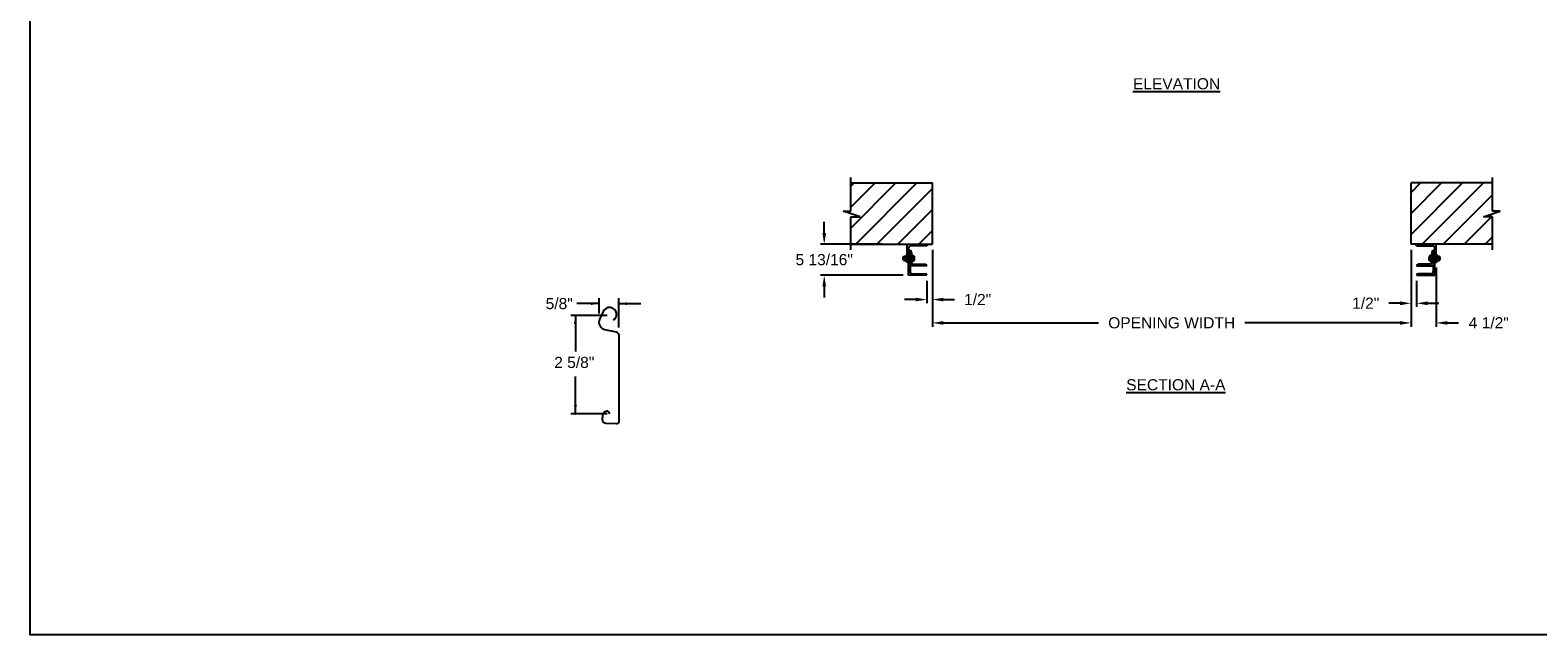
# Model space of a CAD drawing. Header units: inches. Extents: x 170 to 312, y 215 to 248.
# Tile 1 of 256: x 170 to 182, y 215 to 220. Entities that reach past the tile are written whole.
import ezdxf

# ---------------------------------------------------------------- set-up
doc = ezdxf.new("R2010")
doc.units = ezdxf.units.IN
doc.header["$LTSCALE"] = 0.25
doc.header["$MEASUREMENT"] = 0
for name, color, linetype in [('ANNOTATIONS', 1, 'Continuous'), ('DETAILS', 4, 'Continuous'), ('MOTOR LH', 7, 'Continuous')]:
    doc.layers.add(name, color=color, linetype=linetype)
doc.styles.add('ARIAL', font='arial.ttf', dxfattribs={"height": 0.09375})
doc.dimstyles.new('STANDARD$0', dxfattribs={"dimtxt": 0.09375, "dimasz": 0.09375, "dimexe": 0.03125, "dimexo": 0.046875, "dimgap": 0.09, "dimtad": 0, "dimtih": 1, "dimtoh": 1, "dimdec": 4, "dimzin": 0, "dimdsep": 46, "dimtxsty": 'ARIAL', "dimcen": 0.09, "dimadec": 0, "dimazin": 0, "dimtfac": 1, "dimtdec": 4, "dimtofl": 0, "dimtmove": 0, "dimatfit": 1, "dimfxl": 1, "dimtolj": 1, "dimtzin": 0, "dimarcsym": 0})
pattern_1 = [(45, (-1.9832, -32.78357), (-0.08838835, 0.08838835), [])]

# ---------------------------------------------------------------- blocks, each defined once
blk = doc.blocks.new('*D93')
at = {"layer": 'ANNOTATIONS', "color": 0, "lineweight": -2, "transparency": 16777216}
for p, q in [((176.28, 218.141), (176.28, 218.235)), ((176.77, 218.047), (176.249, 218.047)), ((176.945, 217.786), (176.249, 217.786)), ((176.28, 217.692), (176.28, 217.598))]:
    blk.add_line(p, q, dxfattribs=at)
at = {"layer": 'ANNOTATIONS', "color": 0, "transparency": 16777216}
for points in [[(176.265, 218.141), (176.296, 218.141), (176.28, 218.047)], [(176.265, 217.692), (176.296, 217.692), (176.28, 217.786)]]:
    blk.add_solid(points, dxfattribs=at)
at = {"layer": 'defpoints', "color": 0, "transparency": 16777216}
for p in [(176.817, 218.047), (176.28, 217.786), (176.992, 217.786)]:
    blk.add_point(p, dxfattribs=at)
at = {"layer": 'ANNOTATIONS', "color": 0, "transparency": 16777216, "insert": (176.28, 217.917), "char_height": 0.09375, "attachment_point": 5, "style": 'ARIAL'}
blk.add_mtext('\\A1;5 13/16"', dxfattribs=at)
blk = doc.blocks.new('*D94')
at = {"layer": 'ANNOTATIONS', "color": 0, "lineweight": -2, "transparency": 16777216}
for p, q in [((181.225, 218.001), (181.225, 217.519)), ((181.272, 217.739), (181.272, 217.519)), ((181.131, 217.55), (181.037, 217.55)), ((181.366, 217.55), (181.459, 217.55))]:
    blk.add_line(p, q, dxfattribs=at)
at = {"layer": 'ANNOTATIONS', "color": 0, "transparency": 16777216}
for points in [[(181.131, 217.566), (181.131, 217.534), (181.225, 217.55)], [(181.366, 217.566), (181.366, 217.534), (181.272, 217.55)]]:
    blk.add_solid(points, dxfattribs=at)
at = {"layer": 'defpoints', "color": 0, "transparency": 16777216}
for p in [(181.225, 218.047), (181.272, 217.786), (181.272, 217.55)]:
    blk.add_point(p, dxfattribs=at)
at = {"layer": 'ANNOTATIONS', "color": 0, "transparency": 16777216, "insert": (180.843, 217.55), "char_height": 0.0938, "attachment_point": 5, "style": 'ARIAL'}
blk.add_mtext('\\A1;1/2"', dxfattribs=at)
blk = doc.blocks.new('*D95')
at = {"layer": 'ANNOTATIONS', "color": 0, "lineweight": -2, "transparency": 16777216}
for p, q in [((177.192, 218.001), (177.192, 217.55)), ((177.145, 217.739), (177.145, 217.55)), ((177.051, 217.581), (176.957, 217.581)), ((177.285, 217.581), (177.379, 217.581))]:
    blk.add_line(p, q, dxfattribs=at)
at = {"layer": 'ANNOTATIONS', "color": 0, "transparency": 16777216}
for points in [[(177.051, 217.597), (177.051, 217.566), (177.145, 217.581)], [(177.285, 217.597), (177.285, 217.566), (177.192, 217.581)]]:
    blk.add_solid(points, dxfattribs=at)
at = {"layer": 'defpoints', "color": 0, "transparency": 16777216}
for p in [(177.192, 218.047), (177.145, 217.786), (177.145, 217.581)]:
    blk.add_point(p, dxfattribs=at)
at = {"layer": 'ANNOTATIONS', "color": 0, "transparency": 16777216, "insert": (177.573, 217.581), "char_height": 0.0938, "attachment_point": 5, "style": 'ARIAL'}
blk.add_mtext('\\A1;1/2"', dxfattribs=at)
blk = doc.blocks.new('*D98')
at = {"layer": 'ANNOTATIONS', "color": 0, "lineweight": -2, "transparency": 16777216}
for p, q in [((181.225, 218.001), (181.225, 217.353)), ((181.437, 217.851), (181.437, 217.353)), ((181.131, 217.385), (181.037, 217.385)), ((181.531, 217.385), (181.625, 217.385))]:
    blk.add_line(p, q, dxfattribs=at)
at = {"layer": 'ANNOTATIONS', "color": 0, "transparency": 16777216}
for points in [[(181.131, 217.4), (181.131, 217.369), (181.225, 217.385)], [(181.531, 217.4), (181.531, 217.369), (181.437, 217.385)]]:
    blk.add_solid(points, dxfattribs=at)
at = {"layer": 'defpoints', "color": 0, "transparency": 16777216}
for p in [(181.225, 218.047), (181.437, 217.897), (181.437, 217.385)]:
    blk.add_point(p, dxfattribs=at)
at = {"layer": 'ANNOTATIONS', "color": 0, "transparency": 16777216, "insert": (181.88, 217.385), "char_height": 0.0938, "attachment_point": 5, "style": 'ARIAL'}
blk.add_mtext('\\A1;4 1/2"', dxfattribs=at)
blk = doc.blocks.new('*D101')
at = {"layer": 'ANNOTATIONS', "color": 0, "lineweight": -2, "transparency": 16777216}
for p, q in [((177.192, 218.001), (177.192, 217.353)), ((181.225, 218.001), (181.225, 217.353)), ((177.285, 217.385), (178.592, 217.385)), ((181.131, 217.385), (179.825, 217.385))]:
    blk.add_line(p, q, dxfattribs=at)
at = {"layer": 'ANNOTATIONS', "color": 0, "transparency": 16777216}
for points in [[(177.285, 217.4), (177.285, 217.369), (177.192, 217.385)], [(181.131, 217.4), (181.131, 217.369), (181.225, 217.385)]]:
    blk.add_solid(points, dxfattribs=at)
at = {"layer": 'defpoints', "color": 0, "transparency": 16777216}
for p in [(177.192, 218.047), (181.225, 218.047), (181.225, 217.385)]:
    blk.add_point(p, dxfattribs=at)
at = {"layer": 'ANNOTATIONS', "color": 0, "transparency": 16777216, "insert": (179.208, 217.385), "char_height": 0.09375, "attachment_point": 5, "style": 'ARIAL'}
blk.add_mtext('\\A1;OPENING WIDTH', dxfattribs=at)

msp = doc.modelspace()

# ---------------------------------------------------------------- hatches: boundary and pattern name
at = {"layer": 'MOTOR LH'}
h = msp.add_hatch(dxfattribs=at)
h.set_pattern_fill('ANSI31', color=256, style=0)
h.set_pattern_definition(pattern_1)
h.paths.add_polyline_path([(177.19158, 218.56305), (176.50408, 218.56305), (176.50408, 218.32585), (176.43998, 218.32585), (176.58205, 218.27894), (176.50408, 218.27894), (176.50408, 218.04742), (177.19158, 218.04742), (177.19158, 218.20993)])
h = msp.add_hatch(dxfattribs=at)
h.set_pattern_fill('ANSI31', color=256, style=0)
h.set_pattern_definition(pattern_1)
h.paths.add_polyline_path([(181.97652, 218.32585), (181.91242, 218.32585), (181.91242, 218.56305), (181.22492, 218.56305), (181.22492, 218.04742), (181.24309, 218.04742), (181.91242, 218.04742), (181.91242, 218.27894), (181.83445, 218.27894)])

# ---------------------------------------------------------------- linework, layer by layer
at = {"layer": 'ANNOTATIONS'}
for p, q in [((174.38391, 217.54689), (174.19641, 217.54689)), ((174.38391, 217.46513), (174.38391, 217.59376)), ((174.54842, 217.34678), (174.54842, 217.59376)), ((174.54842, 217.54689), (174.73592, 217.54689)), ((174.45223, 217.44645), (174.14443, 217.44645)), ((174.18291, 217.44645), (174.18291, 217.14489)), ((174.18291, 216.61924), (174.18291, 216.93393)), ((174.45223, 216.61924), (174.14443, 216.61924))]:
    msp.add_line(p, q, dxfattribs=at)
for p in [(174.5126, 217.41494), (174.18291, 216.69374), (174.18291, 216.61924)]:
    msp.add_point(p, dxfattribs=at)
for points in [[(174.31358, 217.53517), (174.31358, 217.55861), (174.38391, 217.54689)], [(174.61874, 217.55861), (174.61874, 217.53517), (174.54842, 217.54689)], [(174.19463, 217.37613), (174.17119, 217.37613), (174.18291, 217.44645)], [(174.19463, 216.68956), (174.17119, 216.68956), (174.18291, 216.61924)]]:
    msp.add_solid(points, dxfattribs=at)
at = {"layer": 'defpoints'}
msp.add_lwpolyline([(189.05875, 214.75854), (169.58887, 214.75854), (169.58887, 227.49365), (189.05875, 227.49365)], close=True, dxfattribs=at)
at = {"layer": 'DETAILS'}
msp.add_lwpolyline([(174.50223, 217.40975, 0.33746117), (174.52916, 217.44781), (174.52884, 217.46569, 0.73725505), (174.4187, 217.48055), (174.38789, 217.41413, 0.47976839), (174.4297, 217.32981), (174.52811, 217.30824, -0.21720182), (174.54842, 217.28428), (174.54842, 216.54957, -0.36619075), (174.52868, 216.53415), (174.44402, 216.53687, -0.41028649), (174.41276, 216.57038), (174.41469, 216.60768, -0.37745755), (174.44852, 216.644, -0.31905635), (174.4604, 216.63852), (174.47147, 216.61924)], format="xyb", dxfattribs=at)
at = {"layer": 'MOTOR LH'}
for p, q in [((176.50408, 218.32585), (176.50408, 218.60992)), ((176.50408, 218.56305), (177.19158, 218.56305)), ((177.19158, 218.04742), (177.19158, 218.56305)), ((181.22492, 218.04742), (181.22492, 218.56305)), ((181.91242, 218.56305), (181.22492, 218.56305)), ((181.91242, 218.32585), (181.91242, 218.60992)), ((176.58205, 218.27894), (176.43998, 218.32585)), ((176.43998, 218.32585), (176.50408, 218.32585)), ((176.50408, 218.00055), (176.50408, 218.27894)), ((176.50408, 218.27894), (176.58205, 218.27894)), ((181.83445, 218.27894), (181.97652, 218.32585)), ((181.91242, 218.27894), (181.83445, 218.27894)), ((181.97652, 218.32585), (181.91242, 218.32585)), ((181.91242, 218.00055), (181.91242, 218.27894)), ((176.50408, 218.04742), (177.19158, 218.04742)), ((176.97908, 217.89742), (176.97908, 218.04742)), ((176.99158, 217.78574), (176.99158, 218.01617)), ((177.14159, 218.03492), (177.01033, 218.03492)), ((181.91242, 218.04742), (181.22492, 218.04742)), ((181.27491, 218.03492), (181.40617, 218.03492)), ((181.42492, 217.78574), (181.42492, 218.01617)), ((181.43742, 217.89742), (181.43742, 218.04742)), ((176.94658, 217.93969), (176.94807, 217.94117)), ((176.94658, 217.91766), (176.94658, 217.93969)), ((176.94807, 217.91617), (176.94658, 217.91766)), ((176.94807, 217.94117), (176.95168, 217.94117)), ((176.94807, 217.91617), (176.94807, 217.94117)), ((176.95168, 217.91617), (176.94807, 217.91617)), ((176.95168, 217.94742), (176.97408, 217.94742)), ((176.95168, 217.90992), (176.95168, 217.94742)), ((176.95168, 217.90992), (176.97408, 217.90992)), ((176.97158, 217.92867), (176.95418, 217.92867)), ((176.97408, 217.95992), (176.97908, 217.95992)), ((176.97408, 217.95992), (176.97408, 217.89742)), ((176.97908, 217.89742), (176.97408, 217.89742)), ((176.99157, 217.89742), (176.99158, 217.89742)), ((176.99158, 218.00055), (176.99159, 218.00055)), ((177.00408, 217.99117), (177.00409, 217.99117)), ((177.00408, 217.99117), (177.00408, 217.82011)), ((177.01658, 217.97868), (177.01658, 217.8943)), ((177.01658, 217.95992), (177.02158, 217.95992)), ((177.01658, 217.94868), (177.03606, 217.94868)), ((177.01658, 217.93152), (177.02356, 217.93152)), ((177.01658, 217.91151), (177.02356, 217.91151)), ((177.01658, 217.90866), (177.03606, 217.90866)), ((177.02158, 217.89742), (177.01658, 217.89742)), ((177.02158, 217.94868), (177.02158, 217.95992)), ((177.02158, 217.89742), (177.02158, 217.90866)), ((177.02523, 217.94742), (177.02523, 217.91009)), ((177.02523, 217.93152), (177.03606, 217.93152)), ((177.02523, 217.91151), (177.03606, 217.91151)), ((177.03773, 217.94742), (177.03773, 217.91009)), ((181.37877, 217.94742), (181.37877, 217.91009)), ((181.39992, 217.94868), (181.38044, 217.94868)), ((181.39127, 217.93152), (181.38044, 217.93152)), ((181.39127, 217.91151), (181.38044, 217.91151)), ((181.39992, 217.90866), (181.38044, 217.90866)), ((181.39127, 217.94742), (181.39127, 217.91009)), ((181.39992, 217.93152), (181.39294, 217.93152)), ((181.39992, 217.91151), (181.39294, 217.91151)), ((181.39992, 217.95992), (181.39492, 217.95992)), ((181.39492, 217.94868), (181.39492, 217.95992)), ((181.39492, 217.89742), (181.39492, 217.90866)), ((181.39492, 217.89742), (181.39992, 217.89742)), ((181.39992, 217.97868), (181.39992, 217.8943)), ((181.41242, 217.99117), (181.41241, 217.99117)), ((181.41242, 217.99117), (181.41242, 217.82011)), ((181.42492, 218.00055), (181.42491, 218.00055)), ((181.42493, 217.89742), (181.42492, 217.89742)), ((181.44242, 217.95992), (181.43742, 217.95992)), ((181.43742, 217.89742), (181.44242, 217.89742)), ((181.44242, 217.95992), (181.44242, 217.89742)), ((181.44242, 217.94742), (181.46482, 217.94742)), ((181.44242, 217.90992), (181.46482, 217.90992)), ((181.44492, 217.92867), (181.46232, 217.92867)), ((181.46482, 217.90992), (181.46482, 217.94742)), ((181.46843, 217.94117), (181.46482, 217.94117)), ((181.46482, 217.91617), (181.46843, 217.91617)), ((181.46992, 217.93969), (181.46843, 217.94117)), ((181.46843, 217.91617), (181.46843, 217.94117)), ((181.46843, 217.91617), (181.46992, 217.91766)), ((181.46992, 217.91766), (181.46992, 217.93969)), ((177.14471, 217.78574), (176.99158, 217.78574)), ((177.14471, 217.86617), (177.00408, 217.86617)), ((177.02596, 217.79824), (177.13222, 217.79824)), ((177.03221, 217.87867), (177.13222, 217.87867)), ((177.14471, 217.86618), (177.14471, 217.86617)), ((177.14471, 217.78575), (177.14471, 217.78574)), ((181.27179, 217.86618), (181.27179, 217.86617)), ((181.27179, 217.86617), (181.41242, 217.86617)), ((181.27179, 217.78575), (181.27179, 217.78574)), ((181.27179, 217.78574), (181.42492, 217.78574)), ((181.38429, 217.87867), (181.28428, 217.87867)), ((181.39054, 217.79824), (181.28428, 217.79824))]:
    msp.add_line(p, q, dxfattribs=at)
at = {"layer": 'MOTOR LH', "flags": 128}
for points in [[(177.02356, 217.94868), (177.02477, 217.94799), (177.02523, 217.94726)], [(177.02356, 217.93152), (177.02477, 217.93572), (177.02523, 217.9401)], [(177.02523, 217.92151), (177.0242, 217.92927), (177.02356, 217.93152)], [(177.02356, 217.91151), (177.02512, 217.91902), (177.02523, 217.92151)], [(177.02356, 217.90866), (177.02477, 217.90936), (177.02523, 217.91009)], [(177.03606, 217.94868), (177.03727, 217.94799), (177.03773, 217.94726)], [(177.03606, 217.93152), (177.03727, 217.93572), (177.03773, 217.9401)], [(177.03773, 217.92151), (177.0367, 217.92927), (177.03606, 217.93152)], [(177.03606, 217.91151), (177.03762, 217.91902), (177.03773, 217.92151)], [(177.03606, 217.90866), (177.03727, 217.90936), (177.03773, 217.91009)], [(181.38044, 217.94868), (181.37923, 217.94799), (181.37877, 217.94726)], [(181.38044, 217.93152), (181.37923, 217.93572), (181.37877, 217.9401)], [(181.37877, 217.92151), (181.3798, 217.92927), (181.38044, 217.93152)], [(181.38044, 217.91151), (181.37888, 217.91902), (181.37877, 217.92151)], [(181.38044, 217.90866), (181.37923, 217.90936), (181.37877, 217.91009)], [(181.39294, 217.94868), (181.39173, 217.94799), (181.39127, 217.94726)], [(181.39294, 217.93152), (181.39173, 217.93572), (181.39127, 217.9401)], [(181.39127, 217.92151), (181.3923, 217.92927), (181.39294, 217.93152)], [(181.39294, 217.91151), (181.39138, 217.91902), (181.39127, 217.92151)], [(181.39294, 217.90866), (181.39173, 217.90936), (181.39127, 217.91009)]]:
    msp.add_lwpolyline(points, dxfattribs=at)
at = {"layer": 'MOTOR LH'}
for centre, radius, start, end in [((177.01033, 218.01617), 0.01875, 90, 180), ((177.14159, 218.04741), 0.01249, 270, 0), ((181.27491, 218.04741), 0.01249, 180, 270), ((181.40617, 218.01617), 0.01875, 0, 90), ((176.9747, 217.93693), 0.02304, 152.913174, 177.22408), ((176.97055, 217.93806), 0.01886, 180.027798, 209.834947), ((176.9747, 217.91818), 0.02304, 152.913175, 177.224058), ((176.97055, 217.91931), 0.01886, 180.027798, 209.834947), ((176.95107, 217.93693), 0.02304, 2.77592, 27.086826), ((176.95522, 217.93806), 0.01886, 330.165053, 359.972202), ((176.95107, 217.91818), 0.02304, 2.775942, 27.086825), ((176.95522, 217.91931), 0.01886, 330.165053, 359.972202), ((176.97909, 217.90991), 0.01249, 270, 0), ((176.99159, 217.98806), 0.01249, 0, 90), ((177.00409, 217.97868), 0.01249, 0, 90), ((177.03221, 217.8943), 0.01562, 180, 270), ((177.00022, 217.93968), 0.02502, 0.97621, 21.106816), ((177.023, 217.90915), 0.00243, 22.723879, 76.579246), ((177.01272, 217.93968), 0.02502, 0.97631, 21.106527), ((177.0355, 217.90915), 0.00243, 22.723939, 76.57869), ((181.40378, 217.93968), 0.02502, 158.893473, 179.02369), ((181.381, 217.90915), 0.00243, 103.42131, 157.276061), ((181.38429, 217.8943), 0.01562, 270, 0), ((181.41628, 217.93968), 0.02502, 158.893184, 179.02379), ((181.3935, 217.90915), 0.00243, 103.420754, 157.276121), ((181.41241, 217.97868), 0.01249, 90, 180), ((181.42491, 217.98806), 0.01249, 90, 180), ((181.43741, 217.90991), 0.01249, 180, 270), ((181.46543, 217.93693), 0.02304, 152.913174, 177.22408), ((181.46128, 217.93806), 0.01886, 180.027798, 209.834947), ((181.46543, 217.91818), 0.02304, 152.913175, 177.224058), ((181.46128, 217.91931), 0.01886, 180.027798, 209.834947), ((181.4418, 217.93693), 0.02304, 2.77592, 27.086826), ((181.44595, 217.93806), 0.01886, 330.165053, 359.972202), ((181.4418, 217.91818), 0.02304, 2.775942, 27.086825), ((181.44595, 217.91931), 0.01886, 330.165053, 359.972202), ((177.02596, 217.82011), 0.02188, 180, 270), ((177.13222, 217.86618), 0.01249, 0, 90), ((177.13222, 217.78575), 0.01249, 0, 90), ((181.28428, 217.86618), 0.01249, 90, 180), ((181.28428, 217.78575), 0.01249, 90, 180), ((181.39054, 217.82011), 0.02188, 270, 0)]:
    msp.add_arc(centre, radius, start, end, dxfattribs=at)

# ---------------------------------------------------------------- texts
at = {"layer": 'ANNOTATIONS', "style": 'ARIAL'}
msp.add_text('2 5/8"', height=0.09375, dxfattribs=at).set_placement((174.00506, 217.00538))
at = {"layer": 'ANNOTATIONS', "char_height": 0.09375, "attachment_point": 2, "style": 'ARIAL'}
for s, insert, width in [('{\\LELEVATION}', (179.24914, 219.44522), 3.0834986), ('{\\LSECTION A-A}', (179.24323, 216.91103), 1.3823677)]:
    msp.add_mtext(s, dxfattribs=dict(at, insert=insert, width=width))
at = {"layer": 'ANNOTATIONS', "insert": (174.04705, 217.54689), "char_height": 0.09375, "attachment_point": 5, "style": 'ARIAL'}
msp.add_mtext('\\A1;5/8"', dxfattribs=at)

# ---------------------------------------------------------------- dimensions: what is measured, and where the dimension line sits
at = {"layer": 'ANNOTATIONS'}
for base, p1, p2, angle, text, picture, middle in [((176.28024, 217.78574), (176.81658, 218.04741), (176.99158, 217.78574), 90, '5 13/16"', '*D93', (176.28024, 217.91658)), ((177.14471, 217.58132), (177.19158, 218.04742), (177.14471, 217.78574), 180, '1/2"', '*D95', (177.57316, 217.58132))]:
    dim = msp.add_linear_dim(base=base, p1=p1, p2=p2, angle=angle, text=text, dimstyle='STANDARD$0', dxfattribs=at)
    dim.commit()
    dim.dimension.update_dxf_attribs({"geometry": picture, "text_midpoint": middle, "dimtype": 160})
dim = msp.add_aligned_dim(p1=(177.19158, 218.04742), p2=(181.22492, 218.04742), distance=-0.6628, text='OPENING WIDTH', dimstyle='STANDARD$0', dxfattribs=at)
dim.commit()
dim.dimension.update_dxf_attribs({"geometry": '*D101', "text_midpoint": (179.20825, 217.38462)})
for base, p2, text, picture, middle in [((181.27179, 217.55007), (181.27179, 217.78574), '1/2"', '*D94', (180.84334, 217.55007)), ((181.43742, 217.38462), (181.43742, 217.89742), '4 1/2"', '*D98', (181.87991, 217.38462))]:
    dim = msp.add_linear_dim(base=base, p1=(181.22492, 218.04742), p2=p2, text=text, dimstyle='STANDARD$0', dxfattribs=at)
    dim.commit()
    dim.dimension.update_dxf_attribs({"geometry": picture, "text_midpoint": middle, "dimtype": 160})

doc.saveas('drawing.dxf')
